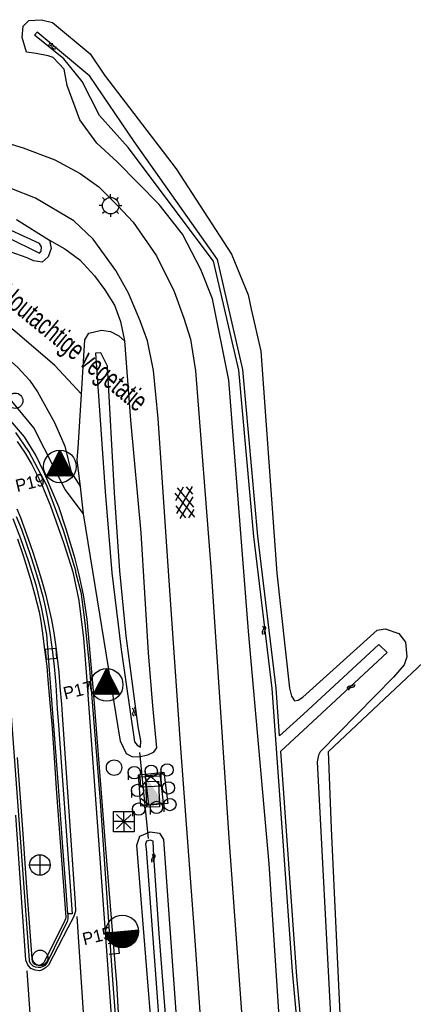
# Model space of a CAD drawing. Header units: metres. Extents: x 119757 to 244046, y 404148 to 811635.
# Tile 36 of 60: x 120463 to 120511, y 406809 to 406928. Entities that reach past the tile are written whole.
import ezdxf

# ---------------------------------------------------------------- set-up
doc = ezdxf.new("R2010")
doc.units = ezdxf.units.M
doc.layers.get('0').update_dxf_attribs({"linetype": 'CONTINUOUS'})
for name, color, linetype in [('2403', 7, 'CONTINUOUS'), ('4401', 7, 'CONTINUOUS'), ('4601', 172, 'CONTINUOUS'), ('B-AF-CULT-GD', 74, 'Hekwerk'), ('B-AF-RAST-GD', 47, 'Raster'), ('B-BB-BORD-GD', 8, 'CONTINUOUS'), ('B-BW-SIGN-GD', 8, 'CONTINUOUS'), ('B-MK-STRP-GD', 121, 'CONTINUOUS'), ('B-OB-KAST-GD', 8, 'CONTINUOUS'), ('B-OB-OVER-GD', 8, 'CONTINUOUS'), ('B-TE-OND-GD', 8, 'CONTINUOUS'), ('B-TR-GEO-GD', 8, 'CONTINUOUS'), ('B-TR-SLOO-GD', 142, 'CONTINUOUS'), ('B-TR-TALB-GD', 72, 'CONTINUOUS'), ('B-TR-TALO-GD', 72, 'CONTINUOUS'), ('B-VH-BNDH-GD', 13, 'CONTINUOUS'), ('B-VH-GOOT-GD', 13, 'CONTINUOUS'), ('B-VH-HFDR-GD', 13, 'CONTINUOUS'), ('B-VH-OVRG-GD', 13, 'CONTINUOUS'), ('B-VH-PARW-GD', 13, 'CONTINUOUS'), ('B-VR-KAST-GD', 214, 'CONTINUOUS'), ('B-VR-MAIB-GD', 214, 'CONTINUOUS'), ('B-WT-HDUIK-GD', 134, 'CONTINUOUS'), ('B-WT-KOLK-GD', 213, 'CONTINUOUS'), ('L-AR-BLOCKS-GD', 8, 'CONTINUOUS'), ('L-AR-SYMB-GD', 8, 'CONTINUOUS'), ('n-ov-arma-pr', 1, 'CONTINUOUS'), ('OVL HOH afstanden', 1, 'CONTINUOUS'), ('OVL Lichtpunt', 1, 'CONTINUOUS'), ('OVL Lichtpuntinformatie', 1, 'CONTINUOUS'), ('OVL Voedingskast', 3, 'CONTINUOUS')]:
    doc.layers.add(name, color=color, linetype=linetype)
doc.linetypes.add('DIAMETER_10', pattern='A,12.7,-5.08,["4x10mm2",Standard,S=1,R=0,X=-5,Y=-0.5],-2', length=19.78)
doc.linetypes.add('Hekwerk', pattern='A,4,-1,[1,dgnlstyle.shx,S=0.004,R=0,X=0,Y=0],-1', length=6)
doc.linetypes.add('Raster', pattern='A,4,-1,[1,dgnlstyle.shx,S=0.004,R=0,X=0,Y=0],-1', length=6)

# ---------------------------------------------------------------- blocks, each defined once
blk = doc.blocks.new('2810')
at = {"flags": 128}
blk.add_lwpolyline([(-0.625, -0.313), (-0.625, 0.313), (0.625, 0.313), (0.625, -0.313)], close=True, dxfattribs=at)
blk = doc.blocks.new('2504', base_point=(119758.78532, 404407.573336))
blk.add_polyline3d([(119758.28532, 404407.323336, 0), (119758.28532, 404407.823336, 0), (119759.28532, 404407.823336, 0), (119759.28532, 404407.323336, 0), (119758.78532, 404407.323336, 0)], close=True)
blk.add_polyline3d([(119758.28532, 404407.823336, 0), (119758.78532, 404407.323336, 0), (119759.28532, 404407.823336, 0)])
blk = doc.blocks.new('3001')
blk.add_line((-0.3, 0), (-0.3, -0.35))
blk.add_circle((0, 0), 0.3)
blk = doc.blocks.new('WATER', base_point=(119758.78532, 404407.573336))
at = {"layer": '4601'}
for points in [[(119758.28532, 404407.723336, 0), (119758.34782, 404407.785836, 0), (119758.47282, 404407.848336, 0), (119758.59782, 404407.848336, 0), (119758.72282, 404407.785836, 0), (119758.78532, 404407.723336, 0), (119758.84782, 404407.660836, 0), (119758.97282, 404407.598336, 0), (119759.09782, 404407.598336, 0), (119759.22282, 404407.660836, 0), (119759.28532, 404407.723336, 0)], [(119758.28532, 404407.423336, 0), (119758.34782, 404407.485836, 0), (119758.47282, 404407.548336, 0), (119758.59782, 404407.548336, 0), (119758.72282, 404407.485836, 0), (119758.78532, 404407.423336, 0), (119758.84782, 404407.360836, 0), (119758.97282, 404407.298336, 0), (119759.09782, 404407.298336, 0), (119759.22282, 404407.360836, 0), (119759.28532, 404407.423336, 0)]]:
    blk.add_polyline3d(points, dxfattribs=at)
blk = doc.blocks.new('2402')
for q in [(0.004, 0.488), (-0.496, -0.012), (0.504, -0.012), (0.004, -0.512)]:
    blk.add_line((0.004, -0.012), q)
at = {"flags": 128}
blk.add_lwpolyline([(0.004, -0.512), (-0.496, -0.512), (-0.496, -0.012), (-0.496, 0.488), (0.004, 0.488), (0.504, 0.488), (0.504, -0.012), (0.504, -0.512)], close=True, dxfattribs=at)
for points in [[(-0.35, 0.342), (0.004, -0.012), (0.357, -0.365)], [(0.357, 0.342), (0.004, -0.012), (-0.35, -0.365)]]:
    blk.add_lwpolyline(points, dxfattribs=at)
blk = doc.blocks.new('2501')
at = {"flags": 128}
for points in [[(0.001, 0.499), (0.001, -0.001), (0.001, -0.501)], [(-0.499, -0.001), (0.001, -0.001), (0.501, -0.001)]]:
    blk.add_lwpolyline(points, dxfattribs=at)
blk.add_circle((0.001, -0.001), 0.5)
blk = doc.blocks.new('2401')
blk.add_circle((0.001, -0.001), 0.375)
blk = doc.blocks.new('3604')
at = {"flags": 128}
blk.add_lwpolyline([(-0.25, 0.25), (-0.25, -0.25), (0.25, -0.25), (0.25, 0.25)], dxfattribs=at)
blk = doc.blocks.new('4101')
for p, q in [((0, 0.4), (0, 0.55)), ((-0.4, 0), (-0.55, 0)), ((-0.283, 0.283), (-0.389, 0.389)), ((0.283, 0.283), (0.389, 0.389)), ((0.4, 0), (0.55, 0)), ((-0.283, -0.283), (-0.389, -0.389)), ((0, -0.4), (0, -0.55)), ((0.283, -0.283), (0.389, -0.389))]:
    blk.add_line(p, q)
blk.add_circle((0, 0), 0.4)
blk = doc.blocks.new('3605')
at = {"flags": 128}
blk.add_lwpolyline([(-0.25, -0.25), (-0.25, 0.25), (0.25, 0.25), (0.25, -0.25)], close=True, dxfattribs=at)
blk = doc.blocks.new('GV4', base_point=(119758.533414, 404407.573336))
at = {"layer": '4401'}
for points in [[(119758.533414, 404407.604586, 0), (119758.627164, 404407.667086, 0)], [(119758.533414, 404407.510836, 0), (119758.783414, 404407.667086, 0)], [(119758.533414, 404407.667086, 0), (119758.845914, 404407.479586, 0)], [(119758.595914, 404407.479586, 0), (119758.908414, 404407.667086, 0)], [(119758.658414, 404407.667086, 0), (119758.908414, 404407.510836, 0)], [(119758.814664, 404407.667086, 0), (119758.908414, 404407.604586, 0)], [(119758.533414, 404407.573336, 0), (119758.689664, 404407.479586, 0)], [(119758.752164, 404407.479586, 0), (119758.908414, 404407.573336, 0)]]:
    blk.add_polyline3d(points, dxfattribs=at)
blk = doc.blocks.new('2403', base_point=(120144.205475, 404936.203))
at = {"layer": '2403'}
blk.add_polyline3d([(120144.305475, 404935.903, 0), (120144.305475, 404936.103, 0), (120144.405475, 404936.103, 0), (120144.505475, 404936.003, 0), (120144.505475, 404936.403, 0), (120144.405475, 404936.303, 0), (120144.203785, 404936.303, 0), (120143.905475, 404936.303, 0), (120143.905475, 404936.103, 0), (120144.205475, 404936.103, 0), (120144.205475, 404935.903, 0)], close=True, dxfattribs=at)
for centre in [(120144.051867, 404936.396738), (120144.25463, 404936.396738)]:
    blk.add_arc(centre, 0.10664, 298.476383, 241.523617, dxfattribs=at)
blk = doc.blocks.new('OV_MASTD')
at = {"layer": 'OVL Lichtpunt'}
for p, q in [((-0.38, 1.21), (0.92, 0.16)), ((-0.34, 1.29), (0.82, 0.34)), ((-0.3, 1.36), (0.73, 0.53)), ((-0.27, 1.44), (0.64, 0.71)), ((-0.23, 1.51), (0.54, 0.89)), ((-0.19, 1.59), (0.45, 1.08)), ((-0.15, 1.67), (0.36, 1.26)), ((-0.11, 1.74), (0.26, 1.44)), ((-0.07, 1.82), (0.17, 1.63)), ((-0.03, 1.9), (0.08, 1.81)), ((-0.97, 0.06), (0.53, -1.15)), ((-0.93, 0.14), (0.67, -1.15)), ((-0.89, 0.22), (0.8, -1.15)), ((-0.85, 0.29), (0.93, -1.15)), ((-0.81, 0.37), (1.07, -1.15)), ((-0.77, 0.45), (1.2, -1.15)), ((-0.73, 0.52), (1.33, -1.15)), ((-0.69, 0.6), (1.47, -1.15)), ((-0.65, 0.67), (1.57, -1.12)), ((-0.62, 0.75), (1.48, -0.94)), ((-0.58, 0.83), (1.38, -0.76)), ((-0.54, 0.9), (1.29, -0.57)), ((-0.5, 0.98), (1.2, -0.39)), ((-0.46, 1.06), (1.1, -0.21)), ((-0.42, 1.13), (1.01, -0.02)), ((-1.55, -1.08), (-1.47, -1.15)), ((-1.51, -1.01), (-1.33, -1.15)), ((-1.47, -0.93), (-1.2, -1.15)), ((-1.43, -0.85), (-1.07, -1.15)), ((-1.39, -0.78), (-0.93, -1.15)), ((-1.36, -0.7), (-0.8, -1.15)), ((-1.32, -0.62), (-0.67, -1.15)), ((-1.28, -0.55), (-0.53, -1.15)), ((-1.24, -0.47), (-0.4, -1.15)), ((-1.2, -0.39), (-0.27, -1.15)), ((-1.16, -0.32), (-0.13, -1.15)), ((-1.12, -0.24), (0, -1.15)), ((-1.08, -0.17), (0.13, -1.15)), ((-1.04, -0.09), (0.27, -1.15)), ((-1.01, -0.01), (0.4, -1.15))]:
    blk.add_line(p, q, dxfattribs=at)
at = {"layer": 'OVL Lichtpunt', "linetype": 'DIAMETER_10'}
blk.add_lwpolyline([(-1.58, -1.15), (0, 1.96), (1.58, -1.15), (-1.58, -1.15)], dxfattribs=at)
at = {"layer": 'OVL Lichtpunt'}
blk.add_circle((0, 0), 1.98, dxfattribs=at)
blk = doc.blocks.new('OV_MASTB')
at = {"layer": 'n-ov-arma-pr'}
for p, q in [((0.001, -1.5), (-0.015, 1.5)), ((0.065, -1.499), (0.048, 1.499)), ((0.128, -1.495), (0.112, 1.496)), ((0.192, -1.488), (0.175, 1.49)), ((0.255, -1.478), (0.239, 1.481)), ((0.319, -1.466), (0.302, 1.469)), ((0.382, -1.451), (0.366, 1.455)), ((0.446, -1.432), (0.429, 1.437)), ((0.509, -1.411), (0.493, 1.417)), ((0.572, -1.387), (0.557, 1.393)), ((0.636, -1.359), (0.62, 1.366)), ((0.699, -1.327), (0.684, 1.335)), ((0.762, -1.292), (0.748, 1.3)), ((0.826, -1.252), (0.811, 1.262)), ((0.889, -1.208), (0.875, 1.218)), ((0.952, -1.159), (0.939, 1.17)), ((1.015, -1.104), (1.003, 1.116)), ((1.078, -1.043), (1.067, 1.055)), ((1.141, -0.973), (1.13, 0.986)), ((1.205, -0.894), (1.194, 0.907)), ((1.268, -0.802), (1.258, 0.816)), ((1.33, -0.693), (1.323, 0.708)), ((1.393, -0.556), (1.387, 0.572)), ((1.456, -0.363), (1.451, 0.379))]:
    blk.add_line(p, q, dxfattribs=at)
blk.add_circle((0, 0), 1.5, dxfattribs=at)

msp = doc.modelspace()

# ---------------------------------------------------------------- hatches: boundary and pattern name
at = {"layer": 'OVL Voedingskast', "linetype": 'Continuous', "ltscale": 10}
msp.add_hatch(color=3, dxfattribs=at).paths.add_polyline_path([(120478.45, 406833), (120480.29, 406833.21), (120478.05, 406836.48)])

# ---------------------------------------------------------------- linework, layer by layer
at = {"layer": 'B-AF-CULT-GD'}
msp.add_lwpolyline([(120466.43, 406901.54), (120468.27, 406900.49), (120470.11, 406899.18), (120471.9, 406897.21), (120473.14, 406895.51), (120474.31, 406893.67), (120475.05, 406891.66), (120475.53, 406889.33)], dxfattribs=at)
at = {"layer": 'B-AF-RAST-GD'}
msp.add_lwpolyline([(120513.72, 406731.08), (120512.83, 406736.93), (120506.28, 406762.73), (120504.89, 406769.52), (120503.88, 406778.28), (120502.21, 406798.08), (120500.68, 406830.09), (120500.33, 406839.44), (120519.98, 406857.9), (120545.88, 406881.3)], dxfattribs=at)
at = {"layer": 'B-MK-STRP-GD'}
for points in [[(120462.51, 406877.12), (120463.4, 406875.79), (120464.26, 406874.29), (120465.4, 406872.05), (120466.56, 406869.29), (120468.18, 406864.73), (120469.26, 406861.26), (120469.97, 406857.79), (120470.57, 406853.21), (120470.91, 406848.55), (120472.5, 406827.04), (120474.41, 406800.68)], [(120462.44, 406868.93), (120462.88, 406867.86), (120463.27, 406866.86), (120463.84, 406865.29), (120464.41, 406863.68), (120464.98, 406861.9), (120465.46, 406860.31), (120465.92, 406858.61), (120466.32, 406857.03), (120466.65, 406855.46), (120466.93, 406853.88), (120467.2, 406852.15), (120467.35, 406850.78), (120467.54, 406849.09), (120467.69, 406847.32), (120467.87, 406845.21), (120467.98, 406843.92), (120469.54, 406821.03), (120469.58, 406820.05), (120469.32, 406819.33), (120468.66, 406818.03), (120466.31, 406813.5), (120465.95, 406813.18), (120465.59, 406812.95), (120465.21, 406812.84), (120464.66, 406812.91), (120464.16, 406813.12), (120463.77, 406813.54), (120463.56, 406814.11), (120462.35, 406831.73)], [(120469.73, 406819.44), (120471.4, 406794.28)], [(120463.65, 406812.84), (120464.99, 406793.85)]]:
    msp.add_lwpolyline(points, dxfattribs=at)
at = {"layer": 'B-TR-SLOO-GD'}
for points in [[(120495.18, 406794.29), (120493.14, 406825.8), (120490.63, 406854.07), (120488.22, 406884.55), (120486.22, 406894.42), (120484.83, 406897.99), (120482.58, 406902.27), (120479.74, 406905.89), (120474.64, 406911.05), (120472.16, 406913.33), (120470.12, 406916.15), (120468.55, 406920.35), (120468.19, 406922.32), (120466.86, 406923.74), (120466.26, 406923.94), (120464.81, 406924.2), (120463.63, 406924.39), (120463.08, 406926.15), (120463.23, 406927.53), (120463.93, 406928.23), (120465.43, 406928.32), (120466.8, 406928), (120471.35, 406924.18), (120473.12, 406921.57), (120481.8, 406910.2), (120488.55, 406899.85), (120490.58, 406894.9), (120490.92, 406893.19), (120492.09, 406888.07), (120494.04, 406861.11), (120495.59, 406847.14), (120495.85, 406846.16), (120496.21, 406845.62), (120496.66, 406845.71)], [(120501.1, 406764), (120499.98, 406770.67), (120498.15, 406788.65), (120495.94, 406812.78), (120493.47, 406847.12), (120491.26, 406865.55), (120489.42, 406885.75), (120486.36, 406899.01), (120475.97, 406912.81), (120472.49, 406916.69), (120470.4, 406920.81), (120468.16, 406923.55), (120464.6, 406926.43), (120464.92, 406926.82)], [(120497.28, 406844.01), (120494.38, 406841.34), (120493.97, 406847.16), (120491.75, 406865.6), (120489.92, 406885.83), (120486.83, 406899.21), (120476.73, 406913.54), (120471.31, 406921.45), (120464.92, 406926.82)], [(120462.4, 406904.07), (120466.43, 406901.54), (120466.62, 406900.52), (120466.24, 406899.51), (120465.55, 406898.86), (120464.48, 406899.05), (120463.69, 406899.4), (120456.11, 406902.06)], [(120461.19, 406901.95), (120465.19, 406899.97), (120465.4, 406900.2), (120465.44, 406900.72), (120465.19, 406901.16), (120459.71, 406903.65)], [(120496.66, 406845.71), (120497.23, 406846.04), (120506.26, 406854.18), (120507.23, 406854.37), (120508.9, 406853.79), (120509.71, 406852.72), (120509.87, 406850.96), (120509.53, 406849.98), (120508.25, 406848.49), (120499.33, 406839.43), (120499.13, 406839.03)], [(120497.83, 406842.54), (120507.48, 406851.47), (120506.47, 406852.47), (120497.28, 406844.01)], [(120501.59, 406764.08), (120500.47, 406770.73), (120498.64, 406788.7), (120496.48, 406812.15), (120494.52, 406839.48), (120497.83, 406842.54)], [(120499.13, 406839.03), (120498.94, 406838.22), (120500.6, 406806.64), (120502.06, 406786.24), (120503.04, 406773.87), (120503.67, 406767.52), (120504.39, 406764.34), (120507.56, 406751.89), (120511.5, 406737.23), (120512.03, 406733.87), (120512.17, 406729.95), (120511.99, 406727.68), (120511.79, 406725.77), (120510.06, 406720.96), (120507.25, 406713.17)]]:
    msp.add_lwpolyline(points, dxfattribs=at)
for points in [[(120478.94, 406845.02), (120479.41, 406839.92), (120479.04, 406839.33), (120478.35, 406839.01), (120477.32, 406838.77), (120476.49, 406838.81), (120475.78, 406839.18), (120475.06, 406840.73), (120470.57, 406868.33), (120470.17, 406871.6), (120469.77, 406874.88), (120469.92, 406876.28), (120470.32, 406882.85), (120470.72, 406889.43), (120470.96, 406889.85), (120471.2, 406890.27), (120472.73, 406890.64), (120473.83, 406890.45), (120474.85, 406889.93), (120475.53, 406889.33), (120476.28, 406879.68), (120477.53, 406865.99), (120478.4, 406851.45)], [(120477.21, 406842.48), (120475.73, 406853.51), (120474.96, 406861.39), (120474.31, 406870.87), (120473.47, 406886.24), (120472.66, 406887.87), (120472.02, 406887.84), (120473.19, 406871.02), (120474, 406861.17), (120475.13, 406851.84), (120476.75, 406840.63), (120477.07, 406840.22), (120477.48, 406840), (120477.52, 406840.75)], [(120488.47, 406740.52), (120488.9, 406737.2), (120488.05, 406736.45), (120487.33, 406736.4), (120486.44, 406736.77), (120485.99, 406737.76), (120483.34, 406757.54), (120481.61, 406772.41), (120479.33, 406799.51), (120478.28, 406812.46), (120477.02, 406828.1), (120477.4, 406829.19), (120478.66, 406829.69), (120479.79, 406829.53), (120480.26, 406828.79), (120480.37, 406827.6), (120482.54, 406797.09), (120484.39, 406775.12), (120486.14, 406758.17)], [(120478.17, 406827.64), (120479.34, 406811.85), (120480.38, 406797.45), (120481.56, 406784.52), (120482.37, 406776.21), (120483.71, 406762.84), (120485.11, 406751.61), (120486.59, 406739.64), (120486.97, 406738.45), (120487.49, 406738.17), (120487.58, 406738.35), (120486.38, 406747.58), (120484.72, 406760.18), (120483.97, 406768.8), (120482.74, 406780.72), (120481.86, 406790.42), (120480.89, 406802.87), (120479.75, 406817.34), (120479.09, 406826.74), (120479.02, 406828.56), (120478.65, 406828.69), (120478.22, 406828.56), (120478.09, 406828.19)]]:
    msp.add_lwpolyline(points, close=True, dxfattribs=at)
at = {"layer": 'B-TR-TALB-GD'}
msp.add_lwpolyline([(120426.11, 406898.27), (120428.49, 406898.6), (120433.48, 406898.33), (120440.4, 406898.09), (120445.98, 406897.35), (120447.33, 406896.91), (120448.66, 406896.42), (120450.76, 406895.35), (120456.9, 406891.04), (120460.21, 406888.17), (120462.57, 406886.1), (120464, 406884.56), (120464.96, 406883.13), (120467.03, 406879.4), (120468.29, 406876.53), (120469.06, 406873.39), (120470.17, 406871.6)], dxfattribs=at)
at = {"layer": 'B-TR-TALO-GD'}
for points in [[(120470.32, 406882.85), (120467.06, 406886.34), (120462.19, 406890.48), (120458.04, 406893.58), (120452.4, 406897.48), (120449.13, 406899.21), (120445.25, 406900.49), (120440.57, 406900.8), (120432.88, 406900.97)], [(120470.57, 406868.33), (120468.33, 406871.29), (120464.5, 406878.75), (120461.26, 406882.67), (120457.06, 406886.59), (120451.54, 406890.13), (120446.57, 406892.95), (120442.24, 406894.4), (120436.4, 406895.38), (120422.51, 406894.68), (120405.26, 406891.42), (120395.12, 406891.05)]]:
    msp.add_lwpolyline(points, dxfattribs=at)
at = {"layer": 'B-VH-BNDH-GD'}
for points in [[(120474.86, 406806.96), (120474.61, 406811.42), (120474.54, 406812.25), (120473.28, 406827.68), (120471.76, 406846.82), (120470.99, 406855.54), (120470.56, 406858.47), (120470.02, 406860.89), (120469.53, 406862.85), (120468.44, 406866.46), (120467.54, 406869.16), (120465.72, 406873.41), (120464.78, 406875.45), (120463.38, 406877.68), (120461.42, 406879.95)], [(120462.52, 406865.28), (120463.22, 406863.27), (120464.16, 406860.24), (120464.59, 406858.61), (120465.15, 406856.4), (120465.35, 406855.3), (120465.57, 406853.81), (120465.83, 406851.82), (120466.08, 406849.8), (120466.23, 406848.15), (120466.45, 406845.36), (120466.74, 406842.3), (120467.03, 406838.1), (120467.27, 406834.4), (120467.94, 406825.76), (120468.39, 406819.35), (120468.37, 406819.13), (120468.27, 406818.93), (120465.78, 406813.89), (120465.57, 406813.67), (120465.39, 406813.55), (120465.08, 406813.49), (120464.85, 406813.53), (120464.65, 406813.58), (120464.48, 406813.73), (120464.37, 406813.94), (120464.32, 406814.31), (120463.63, 406823.52), (120463.24, 406829.44), (120462.54, 406838.73)]]:
    msp.add_lwpolyline(points, dxfattribs=at)
at = {"layer": 'B-VH-GOOT-GD'}
msp.add_lwpolyline([(120468.67, 406819.73), (120468.47, 406822.03), (120468.05, 406827.86), (120467.53, 406835.2), (120466.31, 406850.94), (120466.08, 406853.68), (120465.43, 406857), (120464.86, 406859.55), (120463.88, 406862.63), (120462.95, 406865.3), (120462.01, 406867.69)], dxfattribs=at)
at = {"layer": 'B-VH-HFDR-GD'}
for points in [[(120474.48, 406806.93), (120474.14, 406811.72), (120472.61, 406833.42), (120471.29, 406850), (120470.75, 406855.07), (120470.31, 406858.55), (120470.3, 406858.62), (120469.64, 406861.19), (120469.61, 406861.4), (120468.11, 406866.28), (120466.08, 406871.76), (120463.93, 406875.9), (120462.33, 406878.18)], [(120462.39, 406868.01), (120463, 406866.47), (120463.56, 406864.92), (120464.2, 406863.02), (120464.74, 406861.37), (120465.18, 406859.86), (120465.6, 406858.27), (120465.89, 406857.04), (120466.19, 406855.59), (120466.46, 406853.87), (120466.75, 406851.83), (120466.97, 406849.79), (120467.18, 406847.54), (120467.34, 406844.62), (120467.52, 406842.64), (120469.16, 406819.76), (120468.67, 406819.73), (120468.67, 406819.37), (120468.66, 406819.13), (120468.56, 406818.82), (120466.21, 406814.01), (120466.01, 406813.67), (120465.85, 406813.49), (120465.65, 406813.35), (120465.33, 406813.24), (120465.05, 406813.21), (120464.71, 406813.28), (120464.42, 406813.41), (120464.14, 406813.66), (120463.98, 406813.94), (120463.98, 406814.1), (120463.28, 406824.05), (120461.66, 406845.99)]]:
    msp.add_lwpolyline(points, dxfattribs=at)
at = {"layer": 'B-VH-OVRG-GD'}
for points in [[(120479.93, 406833.06), (120477.51, 406832.8), (120477.26, 406836.64), (120479.64, 406836.87)], [(120479.64, 406836.87), (120480.33, 406836.94), (120480.79, 406833.15), (120479.93, 406833.06)]]:
    msp.add_lwpolyline(points, dxfattribs=at)
at = {"layer": 'B-VH-PARW-GD'}
for points in [[(120459.23, 406913.96), (120463.21, 406912.75), (120467.09, 406911.31), (120470.14, 406909.63), (120472.41, 406908.01), (120474.71, 406905.72), (120476.58, 406903.74), (120479.42, 406899.63), (120481.56, 406895.3), (120482.74, 406892.07), (120483.55, 406889.54), (120484.16, 406885.68), (120486.06, 406861.3), (120488.23, 406828.97), (120490.39, 406798.9)], [(120485.21, 406800.87), (120484.13, 406816.51), (120482.34, 406840.41), (120480.93, 406860.78), (120479.61, 406879.88), (120479.05, 406885.72), (120478.32, 406889.34), (120477.45, 406891.75), (120476.01, 406895.11), (120474.48, 406897.86), (120471.74, 406901.68), (120469.36, 406903.88), (120464.72, 406906.63), (120461.84, 406907.77)]]:
    msp.add_lwpolyline(points, dxfattribs=at)
at = {"layer": 'B-WT-HDUIK-GD'}
msp.add_lwpolyline([(120478.47, 406828.91), (120477.4, 406839.35)], dxfattribs=at)
at = {"layer": 'OVL Voedingskast', "color": 3, "linetype": 'Continuous', "ltscale": 10}
msp.add_line((120478.45, 406833), (120477.58, 406833.69), dxfattribs=at)
msp.add_lwpolyline([(120478.05, 406836.48), (120478.45, 406833), (120480.29, 406833.21), (120479.89, 406836.69)], close=True, dxfattribs=at)

# ---------------------------------------------------------------- block references
at = {"layer": '2403', "xscale": 2.5, "yscale": 2.5, "zscale": 2.5}
msp.add_blockref('2403', (120473.28, 406847.45), dxfattribs=at)
at = {"layer": 'B-BB-BORD-GD', "xscale": 2.5, "yscale": 2.5, "zscale": 2.5}
for p in [(120462.24, 406882.05), (120474.27, 406837.5), (120465.28, 406814.4)]:
    msp.add_blockref('2401', p, dxfattribs=at)
at = {"layer": 'B-BW-SIGN-GD', "xscale": 2.5, "yscale": 2.5, "zscale": 2.5}
msp.add_blockref('2402', (120475.46, 406830.97), dxfattribs=at)
at = {"layer": 'B-OB-KAST-GD', "xscale": 2.5, "yscale": 2.5, "zscale": 2.5, "rotation": 92.42814200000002}
msp.add_blockref('2810', (120478.96, 406834.28), dxfattribs=at)
at = {"layer": 'B-OB-OVER-GD', "xscale": 2.5, "yscale": 2.5, "zscale": 2.5}
for p in [(120476.73, 406836.89), (120478.78, 406837.06), (120480.72, 406837.22), (120477.12, 406834.73), (120480.88, 406835.04), (120481.06, 406833.01), (120477.26, 406832.46), (120479.42, 406832.67)]:
    msp.add_blockref('3001', p, dxfattribs=at)
at = {"layer": 'B-TR-GEO-GD', "xscale": 2.5, "yscale": 2.5, "zscale": 2.5}
msp.add_blockref('4101', (120473.85, 406905.74), dxfattribs=at)
at = {"layer": 'B-VR-KAST-GD', "xscale": 2.5, "yscale": 2.5, "zscale": 2.5, "rotation": 182.669206}
msp.add_blockref('2504', (120478.73, 406835.82), dxfattribs=at)
at = {"layer": 'B-VR-MAIB-GD', "xscale": 2.5, "yscale": 2.5, "zscale": 2.5}
msp.add_blockref('2501', (120465.25, 406825.68), dxfattribs=at)
at = {"layer": 'B-WT-KOLK-GD', "xscale": 2.5, "yscale": 2.5, "zscale": 2.5}
for name, p, rotation in [('3605', (120466.61, 406851.31), 94.894837), ('3604', (120474.23, 406815.53), 96.20114500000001)]:
    msp.add_blockref(name, p, dxfattribs=dict(at, rotation=rotation))
at = {"layer": 'L-AR-BLOCKS-GD', "yscale": 0.8}
for p, rotation in [((120466.77, 406925.13), 333.417706), ((120492.47, 406854.18), 273.58836), ((120503.1, 406847.34), 41.70075), ((120476.7, 406844.28), 283.578188), ((120479.02, 406826.5), 269.999997)]:
    msp.add_blockref('WATER', p, dxfattribs=dict(at, rotation=rotation))
at = {"layer": 'L-AR-SYMB-GD', "xscale": 10, "yscale": 11.5, "zscale": 10, "rotation": 274.509527}
msp.add_blockref('GV4', (120482.67, 406871.55), dxfattribs=at)
at = {"layer": 'OVL HOH afstanden', "linetype": 'DIAMETER_10'}
for p in [(120467.68, 406874.07), (120473.37, 406847.55)]:
    msp.add_blockref('OV_MASTD', p, dxfattribs=at)
at = {"layer": 'OVL Lichtpunt', "xscale": 1.32091475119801, "yscale": 1.32091475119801, "zscale": 1.32091475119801, "rotation": 274.5000000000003}
msp.add_blockref('OV_MASTB', (120475.27, 406817.61), dxfattribs=at)

# ---------------------------------------------------------------- texts
at = {"layer": 'B-TE-OND-GD', "width": 0.68}
msp.add_text('Houtachtige vegetatie', height=2.5, rotation=320.6958, dxfattribs=at).set_placement((120460.05, 406894.53))
at = {"layer": 'OVL Lichtpuntinformatie', "linetype": 'Continuous', "ltscale": 10}
for s, p in [('P19', (120462.49, 406870.96)), ('P17', (120468.3, 406845.76)), ('P15', (120470.63, 406815.92))]:
    msp.add_text(s, height=1.5, rotation=13.4654, dxfattribs=at).set_placement(p)

doc.saveas('drawing.dxf')
